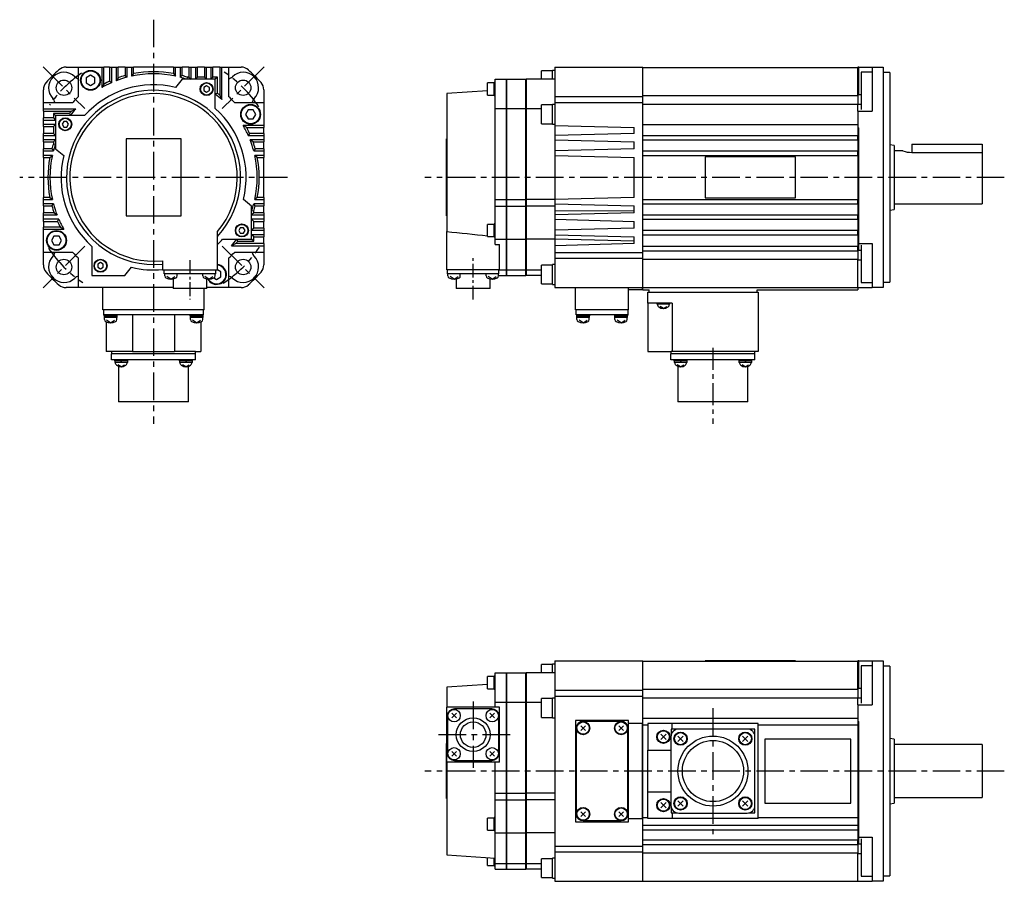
# Model space of a CAD drawing. Extents: x -392 to 694, y -319 to 280.
# Tile 1 of 3: x -392 to 55, y -319 to 72. Entities that reach past the tile are written whole.
import ezdxf

# ---------------------------------------------------------------- set-up
doc = ezdxf.new("R2010")
doc.units = 0
doc.linetypes.add('CENTER', pattern=[2, 1.25, -0.25, 0.25, -0.25])
doc.layers.add('CENTER', color=6, linetype='CENTER')
doc.layers.add('OUTLINE', color=7, linetype='CONTINUOUS')

msp = doc.modelspace()

# ---------------------------------------------------------------- linework, layer by layer
at = {"layer": 'CENTER', "ltscale": 10}
for p, q in [((-331.02, 71.52), (-331.02, -111.75)), ((-381.17, 50.14), (-362.19, 31.17)), ((-280.88, 50.14), (-299.85, 31.17)), ((-270.27, 0), (-391.77, 0)), ((55, 0), (-208, 0)), ((-362.19, -31.17), (-381.17, -50.14)), ((-299.85, -31.17), (-280.88, -50.14)), ((-186, -237.78), (-186, -267.77)), ((-77.2, -240.68), (-77.2, -297.87)), ((-169.21, -252.77), (-202.79, -252.77)), ((55, -269.27), (-208, -269.27))]:
    msp.add_line(p, q, dxfattribs=at)
at = {"layer": 'CENTER', "ltscale": 5}
for p, q in [((-314.52, -37.6), (-314.52, -55.4)), ((-186, -55.4), (-186, -36.06))]:
    msp.add_line(p, q, dxfattribs=at)
at = {"layer": 'CENTER', "ltscale": 8}
msp.add_line((-77.2, -77.32), (-77.2, -111.75), dxfattribs=at)
at = {"layer": 'CENTER', "ltscale": 10}
for start, end in [(124.7024, 145.2976), (33.8687, 56.1313), (214.0019, 235.9981), (303.3311, 326.6689)]:
    msp.add_arc((-331.02, 0), 57.5, start, end, dxfattribs=at)
at = {"layer": 'OUTLINE'}
for p, q in [((-370.71, 50), (-365.02, 50)), ((-365.02, 50), (-354.52, 50)), ((-365.02, 36.66), (-365.02, 50)), ((-354.52, 50), (-353.58, 50)), ((-354.52, 50), (-354.52, 40.7)), ((-350.96, 50), (-353.58, 50)), ((-353.58, 42.3), (-353.58, 50)), ((-350.96, 50), (-350.02, 50)), ((-350.96, 50), (-350.96, 43.6)), ((-350.02, 50), (-348.02, 50)), ((-350.02, 42.99), (-350.02, 50)), ((-348.02, 50), (-347.08, 50)), ((-348.02, 50), (-348.02, 43.82)), ((-343.96, 50), (-347.08, 50)), ((-347.08, 45.17), (-347.08, 50)), ((-343.96, 50), (-343.02, 50)), ((-343.96, 50), (-343.96, 46.16)), ((-343.02, 50), (-341.02, 50)), ((-343.02, 45.44), (-343.02, 50)), ((-341.02, 50), (-340.08, 50)), ((-341.02, 50), (-341.02, 45.92)), ((-321.96, 50), (-340.08, 50)), ((-340.08, 47.08), (-340.08, 50)), ((-321.96, 50), (-321.02, 50)), ((-321.96, 50), (-321.96, 47.08)), ((-321.02, 50), (-319.02, 50)), ((-321.02, 45.92), (-321.02, 50)), ((-319.02, 50), (-318.08, 50)), ((-319.02, 50), (-319.02, 45.44)), ((-314.96, 50), (-318.08, 50)), ((-318.08, 46.16), (-318.08, 50)), ((-314.96, 50), (-314.02, 50)), ((-314.96, 50), (-314.96, 45.44)), ((-314.02, 50), (-312.02, 50)), ((-314.02, 44.5), (-314.02, 50)), ((-312.02, 50), (-311.08, 50)), ((-312.02, 50), (-312.02, 44.5)), ((-307.96, 50), (-311.08, 50)), ((-311.08, 45.44), (-311.08, 50)), ((-307.96, 50), (-307.02, 50)), ((-307.96, 50), (-307.96, 45.44)), ((-307.02, 50), (-305.02, 50)), ((-307.02, 44.5), (-307.02, 50)), ((-305.02, 50), (-304.08, 50)), ((-305.02, 50), (-305.02, 44.5)), ((-300.96, 50), (-304.08, 50)), ((-304.08, 45.44), (-304.08, 50)), ((-300.96, 50), (-300.02, 50)), ((-300.96, 50), (-300.96, 37.35)), ((-300.02, 50), (-297.02, 50)), ((-300.02, 35.33), (-300.02, 50)), ((-297.02, 50), (-291.33, 50)), ((-297.02, 50), (-297.02, 36.66)), ((-149, 50), (-149, 36.66)), ((-149, 50), (-109, 50)), ((-109, 36.66), (-109, 50)), ((-109, 49.9), (-11.5, 49.9)), ((-11.5, 50), (-11.5, 49.9)), ((-11, 50), (-11.5, 50)), ((-11.5, 37.34), (-11.5, 49.9)), ((-11, 50), (-5, 50)), ((-11, 37.44), (-11, 50)), ((-5, 50), (-5, 48.75)), ((-5, 50), (0, 50)), ((0, 50), (0, 48.75)), ((-359.61, 46.34), (-361.61, 45.18)), ((-361.61, 45.18), (-361.61, 42.88)), ((-357.61, 45.18), (-359.61, 46.34)), ((-357.61, 42.88), (-357.61, 45.18)), ((-347.08, 45.17), (-348.02, 43.82)), ((-343.96, 46.16), (-343.02, 45.44)), ((-340.08, 47.08), (-341.02, 45.92)), ((-321.96, 47.08), (-321.02, 45.92)), ((-318.08, 46.16), (-319.02, 45.44)), ((-315.74, 45.44), (-315.9, 44.5)), ((-314.96, 45.44), (-315.74, 45.44)), ((-314.96, 45.44), (-314.02, 44.5)), ((-311.08, 45.44), (-312.02, 44.5)), ((-307.96, 45.44), (-311.08, 45.44)), ((-307.96, 45.44), (-307.02, 44.5)), ((-304.08, 45.44), (-305.02, 44.5)), ((-302.08, 45.44), (-304.08, 45.44)), ((-302.08, 45.44), (-303.02, 44.5)), ((-302.08, 38.22), (-302.08, 45.44)), ((-155, 44.5), (-155, 48.28)), ((-150, 48.28), (-155, 48.28)), ((-150, 44.5), (-150, 48.53)), ((-149, 48.53), (-150, 48.53)), ((-10, 47.66), (-10, 35.75)), ((-5, 47.66), (-10, 47.66)), ((-5, 48.75), (-5, 42.99)), ((0, 48.75), (0, 42.99)), ((3, 47.5), (0, 47.5)), ((3, 47.5), (3, -47.5)), ((-361.61, 42.88), (-359.61, 41.72)), ((-359.61, 41.72), (-357.61, 42.88)), ((-353.58, 42.3), (-354.52, 40.7)), ((-350.96, 43.6), (-350.02, 42.99)), ((-318.02, 44.5), (-321.02, 40.79)), ((-303.02, 44.5), (-318.02, 44.5)), ((-306.94, 41.52), (-308.19, 40.79)), ((-308.19, 40.79), (-308.19, 39.35)), ((-305.69, 40.79), (-306.94, 41.52)), ((-305.69, 39.35), (-305.69, 40.79)), ((-303.02, 31.3), (-303.02, 44.5)), ((-179.45, 40.07), (-179.45, 42.82)), ((-176.45, 42.82), (-179.45, 42.82)), ((-176.45, 40.07), (-176.45, 43.02)), ((-176, 43.02), (-176.45, 43.02)), ((-176, 31.3), (-176, 44.5)), ((-176, 44.5), (-171, 44.5)), ((-171, 44.5), (-171, 31.3)), ((-170.9, 40.5), (-171, 40.5)), ((-170.9, 44.5), (-170.9, 31.3)), ((-170.9, 44.5), (-162.1, 44.5)), ((-162.1, 31.3), (-162.1, 44.5)), ((-162, 40.5), (-162.1, 40.5)), ((-162, 44.5), (-162, 31.3)), ((-149, 44.5), (-162, 44.5)), ((-5, 42.99), (-5, 39.69)), ((0, 42.99), (0, 39.69)), ((-381.02, 34), (-381.02, 39.69)), ((-308.19, 39.35), (-306.94, 38.63)), ((-306.94, 38.63), (-305.69, 39.35)), ((-302.08, 38.22), (-303.02, 37.75)), ((-300.96, 37.35), (-300.02, 35.33)), ((-281.02, 39.69), (-281.02, 34)), ((-179.45, 39.26), (-198, 38)), ((-198, 38), (-198, -24.56)), ((-179.45, 37.32), (-179.45, 40.07)), ((-179.45, 37.32), (-176.45, 37.32)), ((-176.45, 37.12), (-176.45, 40.07)), ((-176.45, 37.12), (-176, 37.12)), ((-149, 36.66), (-149, 34)), ((-149, 36.66), (-109, 36.66)), ((-109, 37.21), (-11.5, 37.21)), ((-109, 34), (-109, 36.66)), ((-11.5, 37.34), (-11.5, 33.25)), ((-10, 37.44), (-11, 37.44)), ((-10, 35.75), (-10, 30.74)), ((-5, 39.69), (-5, 30)), ((0, 39.69), (0, -39.69)), ((-381.02, 34), (-367.68, 34)), ((-381.02, 31), (-381.02, 34)), ((-294.36, 34), (-281.02, 34)), ((-281.02, 34), (-281.02, 23.5)), ((-176, -10), (-176, 31.3)), ((-176, 31.3), (-171, 31.3)), ((-171, 31.3), (-171, -10)), ((-170.9, 31.3), (-170.9, -10)), ((-170.9, 31.3), (-162.1, 31.3)), ((-162.1, -10), (-162.1, 31.3)), ((-162, 31.3), (-162, -10)), ((-162, 31.3), (-155, 31.3)), ((-155, 24.34), (-155, 32.84)), ((-150, 32.84), (-155, 32.84)), ((-150, 24.09), (-150, 33.09)), ((-149, 33.09), (-150, 33.09)), ((-149, 34), (-109, 34)), ((-149, 34), (-149, 23.5)), ((-109, -34), (-109, 34)), ((-109, 33.25), (-11.5, 33.25)), ((-11.5, 30.02), (-11.5, 33.25)), ((-11.5, 33.14), (-10, 33.14)), ((-381.02, 30.06), (-381.02, 31)), ((-366.35, 31), (-381.02, 31)), ((-381.02, 30.06), (-381.02, 26.94)), ((-381.02, 30.06), (-368.37, 30.06)), ((-376.46, 26.94), (-381.02, 26.94)), ((-381.02, 26), (-381.02, 26.94)), ((-369.24, 28.94), (-376.46, 28.94)), ((-376.46, 28.94), (-376.46, 26.94)), ((-376.46, 28.94), (-375.52, 28)), ((-376.46, 26.94), (-375.52, 26)), ((-362.33, 28), (-375.52, 28)), ((-375.52, 28), (-375.52, 13)), ((-369.24, 28.94), (-368.77, 28)), ((-368.37, 30.06), (-366.35, 31)), ((-288.15, 30.59), (-289.3, 28.59)), ((-289.3, 28.59), (-288.15, 26.59)), ((-285.84, 30.59), (-288.15, 30.59)), ((-284.68, 28.59), (-285.84, 30.59)), ((-285.84, 26.59), (-284.68, 28.59)), ((-11.5, 30.02), (-11.5, 30)), ((-11.5, 30), (-5, 30)), ((-11.5, 30), (-11.5, 22.5)), ((-381.02, 24), (-381.02, 26)), ((-381.02, 26), (-375.52, 26)), ((-381.02, 23.06), (-381.02, 24)), ((-375.52, 24), (-381.02, 24)), ((-381.02, 23.06), (-381.02, 19.94)), ((-381.02, 23.06), (-376.46, 23.06)), ((-376.46, 23.06), (-375.52, 24)), ((-376.46, 23.06), (-376.46, 19.94)), ((-371.81, 25.33), (-372.54, 24.08)), ((-372.54, 24.08), (-371.81, 22.83)), ((-370.37, 25.33), (-371.81, 25.33)), ((-371.81, 22.83), (-370.37, 22.83)), ((-369.65, 24.08), (-370.37, 25.33)), ((-370.37, 22.83), (-369.65, 24.08)), ((-288.72, 22.56), (-290.32, 23.5)), ((-281.02, 23.5), (-290.32, 23.5)), ((-288.72, 22.56), (-281.02, 22.56)), ((-288.15, 26.59), (-285.84, 26.59)), ((-281.02, 23.5), (-281.02, 22.56)), ((-281.02, 19.94), (-281.02, 22.56)), ((-155, 24.34), (-150, 24.34)), ((-150, 24.09), (-149, 24.09)), ((-149, 23.5), (-149, 19)), ((-149, 23.5), (-113, 22.56)), ((-113, 19.94), (-113, 22.56)), ((-109, 24), (-11.5, 24)), ((-11.5, 22.5), (-11.5, 19)), ((-11.5, 22.5), (-11, 22.5)), ((-11, 0), (-11, 22.5)), ((-381.02, 19), (-381.02, 19.94)), ((-376.46, 19.94), (-381.02, 19.94)), ((-381.02, 17), (-381.02, 19)), ((-381.02, 19), (-375.52, 19)), ((-376.46, 19.94), (-375.52, 19)), ((-287.42, 19.94), (-288.03, 19)), ((-288.03, 19), (-281.02, 19)), ((-281.02, 19.94), (-287.42, 19.94)), ((-281.02, 19.94), (-281.02, 19)), ((-281.02, 19), (-281.02, 17)), ((-113, 19.94), (-149, 19)), ((-149, 19), (-149, 17)), ((-109, 19), (-11.5, 19)), ((-11.5, 17), (-11.5, 19)), ((-11.5, 18.5), (-11, 18.5)), ((-381.02, 16.06), (-381.02, 17)), ((-375.52, 17), (-381.02, 17)), ((-381.02, 16.06), (-381.02, 12.94)), ((-381.02, 16.06), (-376.46, 16.06)), ((-376.46, 16.06), (-375.52, 17)), ((-376.46, 16.06), (-376.46, 15.28)), ((-376.46, 15.28), (-375.52, 15.12)), ((-343.52, 17.5), (-343.52, -17.5)), ((-318.52, 17.5), (-343.52, 17.5)), ((-318.52, -17.5), (-318.52, 17.5)), ((-285.85, 16.06), (-287.2, 17)), ((-281.02, 17), (-287.2, 17)), ((-285.85, 16.06), (-281.02, 16.06)), ((-281.02, 17), (-281.02, 16.06)), ((-281.02, 12.94), (-281.02, 16.06)), ((-198.1, -17.5), (-198.1, 17.5)), ((-198.1, 17.5), (-198, 17.5)), ((-149, 17), (-149, 12)), ((-149, 17), (-113, 16.06)), ((-113, 12.94), (-113, 16.06)), ((-109, 17), (-11.5, 17)), ((-11.5, 17), (-11.5, 12)), ((5, 14.5), (3, 14.83)), ((5, 14.5), (5, -14.5)), ((13, 15), (45, 15)), ((13, 15), (13, 11.31)), ((45, 15), (45, 11.31)), ((-381.02, 12), (-381.02, 12.94)), ((-377.18, 12.94), (-381.02, 12.94)), ((-381.02, 12), (-376.46, 12)), ((-381.02, 10), (-381.02, 12)), ((-381.02, 9.06), (-381.02, 10)), ((-376.94, 10), (-381.02, 10)), ((-381.02, 9.06), (-381.02, -9.06)), ((-381.02, 9.06), (-378.1, 9.06)), ((-378.1, 9.06), (-376.94, 10)), ((-377.18, 12.94), (-376.46, 12)), ((-375.52, 13), (-371.81, 10)), ((-284.86, 12.94), (-285.58, 12)), ((-285.58, 12), (-281.02, 12)), ((-283.94, 9.06), (-285.1, 10)), ((-281.02, 10), (-285.1, 10)), ((-281.02, 12.94), (-284.86, 12.94)), ((-283.94, 9.06), (-281.02, 9.06)), ((-281.02, 12.94), (-281.02, 12)), ((-281.02, 12), (-281.02, 10)), ((-281.02, 10), (-281.02, 9.06)), ((-281.02, -9.06), (-281.02, 9.06)), ((-113, 12.94), (-149, 12)), ((-149, 12), (-149, 10)), ((-149, 10), (-149, -10)), ((-149, 10), (-113, 9.06)), ((-113, -9.06), (-113, 9.06)), ((-109, 12), (-11.5, 12)), ((-109, 10), (-11.5, 10)), ((-80.75, 9.25), (-80.75, -9.25)), ((-39.75, 9.25), (-80.75, 9.25)), ((-39.75, -9.25), (-39.75, 9.25)), ((-11.5, 10), (-11.5, 12)), ((-11.5, 10), (-11.5, -10)), ((9, 12), (5, 12)), ((13, 11.31), (45, 11.31)), ((45, 11.31), (45, -12)), ((-11, -30), (-11, 0)), ((-381.02, -10), (-381.02, -9.06)), ((-378.1, -9.06), (-381.02, -9.06)), ((-381.02, -10), (-376.94, -10)), ((-381.02, -12), (-381.02, -10)), ((-381.02, -12.94), (-381.02, -12)), ((-376.46, -12), (-381.02, -12)), ((-381.02, -12.94), (-381.02, -16.06)), ((-381.02, -12.94), (-377.18, -12.94)), ((-378.1, -9.06), (-376.94, -10)), ((-377.18, -12.94), (-376.46, -12)), ((-286.52, -13), (-290.23, -10)), ((-286.52, -28), (-286.52, -13)), ((-284.86, -12.94), (-285.58, -12)), ((-281.02, -12), (-285.58, -12)), ((-283.94, -9.06), (-285.1, -10)), ((-285.1, -10), (-281.02, -10)), ((-284.86, -12.94), (-281.02, -12.94)), ((-281.02, -9.06), (-283.94, -9.06)), ((-281.02, -9.06), (-281.02, -10)), ((-281.02, -10), (-281.02, -12)), ((-281.02, -12), (-281.02, -12.94)), ((-281.02, -16.06), (-281.02, -12.94)), ((-176, -13), (-176, -10)), ((-176, -10), (-171, -10)), ((-176, -28), (-176, -13)), ((-176, -13), (-171, -13)), ((-171, -10), (-171, -13)), ((-171, -13), (-171, -28)), ((-170.9, -10), (-170.9, -13)), ((-170.9, -10), (-162.1, -10)), ((-170.9, -13), (-170.9, -28)), ((-170.9, -13), (-162.1, -13)), ((-162.1, -13), (-162.1, -10)), ((-162.1, -28), (-162.1, -13)), ((-162, -10), (-162, -13)), ((-149, -10), (-162, -10)), ((-162, -13), (-162, -28)), ((-149, -13), (-162, -13)), ((-113, -9.06), (-149, -10)), ((-149, -10), (-149, -12)), ((-149, -12), (-149, -15.12)), ((-149, -12), (-113, -12.94)), ((-113, -16.06), (-113, -12.94)), ((-109, -10), (-11.5, -10)), ((-109, -12), (-11.5, -12)), ((-80.75, -9.25), (-39.75, -9.25)), ((-11.5, -12), (-11.5, -10)), ((-11.5, -12), (-11.5, -17)), ((5, -12), (45, -12)), ((-376.19, -16.06), (-381.02, -16.06)), ((-381.02, -17), (-381.02, -16.06)), ((-381.02, -17), (-374.84, -17)), ((-381.02, -19), (-381.02, -17)), ((-376.19, -16.06), (-374.84, -17)), ((-343.52, -17.5), (-318.52, -17.5)), ((-285.58, -15.28), (-286.52, -15.12)), ((-285.58, -16.06), (-286.52, -17)), ((-286.52, -17), (-281.02, -17)), ((-285.58, -16.06), (-285.58, -15.28)), ((-281.02, -16.06), (-285.58, -16.06)), ((-281.02, -16.06), (-281.02, -17)), ((-281.02, -17), (-281.02, -19)), ((-198.1, -17.5), (-198, -17.5)), ((-149, -15.12), (-149, -17)), ((-113, -15.28), (-149, -15.12)), ((-113, -16.06), (-149, -17)), ((-149, -17), (-149, -19)), ((-109, -17), (-11.5, -17)), ((-11.5, -19), (-11.5, -17)), ((3, -14.83), (5, -14.5)), ((-381.02, -19.94), (-381.02, -19)), ((-374.01, -19), (-381.02, -19)), ((-381.02, -19.94), (-381.02, -22.56)), ((-381.02, -19.94), (-374.62, -19.94)), ((-374.62, -19.94), (-374.01, -19)), ((-281.02, -19), (-286.52, -19)), ((-285.58, -19.94), (-286.52, -19)), ((-285.58, -23.06), (-285.58, -19.94)), ((-285.58, -19.94), (-281.02, -19.94)), ((-281.02, -19), (-281.02, -19.94)), ((-281.02, -23.06), (-281.02, -19.94)), ((-179.45, -26.83), (-179.45, -21.33)), ((-176.45, -21.33), (-179.45, -21.33)), ((-176.45, -27.03), (-176.45, -21.13)), ((-176, -21.13), (-176.45, -21.13)), ((-149, -19), (-149, -24)), ((-149, -19), (-113, -19.94)), ((-113, -23.06), (-113, -19.94)), ((-109, -19), (-11.5, -19)), ((-11.5, -19), (-11.5, -24)), ((-373.33, -22.56), (-381.02, -22.56)), ((-381.02, -23.5), (-381.02, -22.56)), ((-381.02, -23.5), (-371.72, -23.5)), ((-381.02, -34), (-381.02, -23.5)), ((-376.21, -26.59), (-377.36, -28.59)), ((-373.9, -26.59), (-376.21, -26.59)), ((-372.74, -28.59), (-373.9, -26.59)), ((-373.33, -22.56), (-371.72, -23.5)), ((-302.02, -42), (-302.02, -24.56)), ((-291.67, -22.83), (-292.39, -24.08)), ((-292.39, -24.08), (-291.67, -25.33)), ((-290.23, -22.83), (-291.67, -22.83)), ((-291.67, -25.33), (-290.23, -25.33)), ((-289.5, -24.08), (-290.23, -22.83)), ((-290.23, -25.33), (-289.5, -24.08)), ((-285.58, -23.06), (-286.52, -24)), ((-286.52, -24), (-281.02, -24)), ((-281.02, -26), (-286.52, -26)), ((-285.58, -26.94), (-286.52, -26)), ((-281.02, -23.06), (-285.58, -23.06)), ((-281.02, -23.06), (-281.02, -24)), ((-281.02, -24), (-281.02, -26)), ((-281.02, -26), (-281.02, -26.94)), ((-198, -42), (-198, -24.56)), ((-113, -23.06), (-149, -24)), ((-149, -24), (-149, -26)), ((-149, -26), (-149, -28)), ((-149, -26), (-113, -26.94)), ((-109, -24), (-11.5, -24)), ((-109, -26), (-11.5, -26)), ((-11.5, -26), (-11.5, -24)), ((-11.5, -26), (-11.5, -31.25)), ((-377.36, -28.59), (-376.21, -30.59)), ((-376.21, -30.59), (-373.9, -30.59)), ((-373.9, -30.59), (-372.74, -28.59)), ((-299.72, -28), (-286.52, -28)), ((-293.67, -30.06), (-295.69, -31)), ((-295.69, -31), (-281.02, -31)), ((-281.02, -30.06), (-293.67, -30.06)), ((-292.8, -28.94), (-293.27, -28)), ((-292.8, -28.94), (-285.58, -28.94)), ((-285.58, -28.94), (-286.52, -28)), ((-285.58, -26.94), (-281.02, -26.94)), ((-285.58, -28.94), (-285.58, -26.94)), ((-281.02, -30.06), (-281.02, -26.94)), ((-281.02, -30.06), (-281.02, -31)), ((-281.02, -31), (-281.02, -34)), ((-179.45, -26.83), (-176.45, -26.83)), ((-176.45, -27.03), (-176, -27.03)), ((-176, -30.38), (-176, -28)), ((-176, -28), (-171, -28)), ((-176, -30.38), (-174, -30.38)), ((-174, -42), (-174, -30.38)), ((-171, -28), (-171, -42)), ((-170.9, -28), (-170.9, -42)), ((-170.9, -28), (-162.1, -28)), ((-162.1, -42), (-162.1, -28)), ((-162, -28), (-162, -42)), ((-149, -28), (-162, -28)), ((-149, -28), (-149, -31)), ((-113, -28.94), (-149, -28)), ((-113, -30.06), (-149, -31)), ((-149, -31), (-149, -34)), ((-113, -30.06), (-113, -26.94)), ((-109, -31.25), (-11.5, -31.25)), ((-11.5, -33.25), (-11.5, -31.25)), ((-11, -33.14), (-11, -30)), ((-11, -30), (-5, -30)), ((-10, -30.74), (-10, -35.75)), ((-5, -30), (-5, -39.69)), ((-381.02, -39.69), (-381.02, -34)), ((-367.68, -34), (-381.02, -34)), ((-359.02, -31.3), (-359.02, -44.5)), ((-281.02, -34), (-294.36, -34)), ((-281.02, -34), (-281.02, -39.69)), ((-149, -34), (-149, -36.66)), ((-149, -34), (-109, -34)), ((-109, -33.25), (-11.5, -33.25)), ((-109, -36.66), (-109, -34)), ((-11.5, -33.25), (-11.5, -37.34)), ((-10, -33.14), (-11, -33.14)), ((-365.02, -50), (-365.02, -36.66)), ((-355.1, -38.63), (-356.35, -39.35)), ((-356.35, -39.35), (-356.35, -40.79)), ((-353.85, -39.35), (-355.1, -38.63)), ((-353.85, -40.79), (-353.85, -39.35)), ((-327.02, -37.79), (-327.02, -42)), ((-297.02, -36.66), (-297.02, -50)), ((-155, -48.28), (-155, -39.78)), ((-150, -39.78), (-155, -39.78)), ((-150, -48.53), (-150, -39.53)), ((-149, -39.53), (-150, -39.53)), ((-149, -36.66), (-149, -50)), ((-149, -36.66), (-109, -36.66)), ((-109, -50), (-109, -36.66)), ((-11.5, -37.21), (-109, -37.21)), ((-11.5, -49.9), (-11.5, -37.34)), ((-11.5, -37.44), (-10, -37.44)), ((-10, -35.75), (-10, -47.66)), ((-5, -39.69), (-5, -42.99)), ((0, -39.69), (0, -42.99)), ((-359.02, -44.5), (-344.02, -44.5)), ((-356.35, -40.79), (-355.1, -41.52)), ((-355.1, -41.52), (-353.85, -40.79)), ((-344.02, -44.5), (-341.02, -40.79)), ((-327.02, -42), (-302.02, -42)), ((-326.22, -43.7), (-326.22, -42)), ((-323.02, -43.7), (-326.22, -43.7)), ((-325.95, -44.67), (-325.95, -43.7)), ((-306.02, -43.7), (-323.02, -43.7)), ((-320.35, -44.67), (-320.35, -43.7)), ((-308.69, -44.67), (-308.69, -43.7)), ((-302.82, -43.7), (-306.02, -43.7)), ((-303.09, -44.67), (-303.09, -43.7)), ((-302.82, -43.7), (-302.82, -42)), ((-300.43, -42.88), (-302.02, -41.96)), ((-300.43, -45.18), (-300.43, -42.88)), ((-174, -42), (-198, -42)), ((-197.7, -43.7), (-197.7, -42)), ((-194.5, -43.7), (-197.7, -43.7)), ((-197.43, -44.67), (-197.43, -43.7)), ((-177.5, -43.7), (-194.5, -43.7)), ((-191.83, -44.67), (-191.83, -43.7)), ((-180.17, -44.67), (-180.17, -43.7)), ((-174.3, -43.7), (-177.5, -43.7)), ((-174.57, -44.67), (-174.57, -43.7)), ((-174.57, -44.5), (-171, -44.5)), ((-174.3, -43.7), (-174.3, -42)), ((-174, -42), (-171, -42)), ((-171, -40.5), (-170.9, -40.5)), ((-171, -42), (-171, -44.5)), ((-170.9, -42), (-170.9, -44.5)), ((-170.9, -42), (-162.1, -42)), ((-170.9, -44.5), (-162.1, -44.5)), ((-162.1, -40.5), (-162, -40.5)), ((-162.1, -44.5), (-162.1, -42)), ((-162, -42), (-162, -44.5)), ((-162, -42), (-155, -42)), ((-155, -44.5), (-162, -44.5)), ((-5, -42.99), (-5, -48.75)), ((0, -42.99), (0, -48.75)), ((-323.15, -46.1), (-324.95, -45.02)), ((-323.15, -46.1), (-321.35, -45.02)), ((-322.17, -46), (-322.17, -50.4)), ((-305.89, -46.1), (-307.69, -45.02)), ((-306.87, -50.4), (-306.87, -46)), ((-305.89, -46.1), (-304.09, -45.02)), ((-303.71, -45.6), (-302.43, -46.34)), ((-302.43, -46.34), (-300.43, -45.18)), ((-194.63, -46.1), (-196.43, -45.02)), ((-194.63, -46.1), (-192.83, -45.02)), ((-193.65, -46), (-193.65, -50.4)), ((-177.37, -46.1), (-179.17, -45.02)), ((-178.35, -50.4), (-178.35, -46)), ((-177.37, -46.1), (-175.57, -45.02)), ((-155, -48.28), (-150, -48.28)), ((-150, -48.53), (-149, -48.53)), ((-10, -47.66), (-5, -47.66)), ((-5, -48.75), (-5, -50)), ((0, -47.5), (3, -47.5)), ((0, -48.75), (0, -50)), ((-365.02, -50), (-370.71, -50)), ((-322.17, -50), (-365.02, -50)), ((-354.02, -60), (-354.02, -50)), ((-314.52, -50.4), (-322.17, -50.4)), ((-306.87, -50.4), (-314.52, -50.4)), ((-308.02, -60), (-308.02, -50.4)), ((-297.02, -50), (-306.87, -50)), ((-291.33, -50), (-297.02, -50)), ((-178.35, -50.4), (-193.65, -50.4)), ((-149, -50), (-109, -50)), ((-139.5, -60), (-139.5, -50)), ((-115.5, -60), (-115.5, -50)), ((-109.1, -51), (-115.5, -51)), ((-109.1, -51), (-109.1, -50)), ((-109, -49.9), (-11.5, -49.9)), ((-109, -51), (-109, -50)), ((-109, -51), (-106.2, -51)), ((-106.7, -57), (-106.7, -52)), ((-106.7, -52), (-56.7, -52)), ((-106.2, -52), (-106.2, -51)), ((-57.2, -52), (-57.2, -51)), ((-57.2, -51), (-11.5, -51)), ((-56.7, -52), (-56.7, -79)), ((-53.6, -51.1), (-53.6, -51)), ((-14.6, -51.1), (-53.6, -51.1)), ((-14.6, -51.1), (-14.6, -51)), ((-11.5, -49.9), (-11.5, -50)), ((-11.5, -50), (-11.5, -51)), ((-11.5, -50), (-5, -50)), ((0, -50), (-5, -50)), ((-106.7, -57), (-106.7, -79)), ((-95.7, -57), (-106.7, -57)), ((-102.7, -57), (-102.7, -57.5)), ((-96.7, -57.5), (-102.7, -57.5)), ((-96.7, -57.5), (-96.7, -57)), ((-95.7, -57), (-95.7, -79)), ((-308.02, -60), (-354.02, -60)), ((-353.52, -62.3), (-353.52, -60)), ((-350.45, -62.3), (-353.52, -62.3)), ((-353.52, -62.3), (-353.52, -62.8)), ((-311.59, -62.3), (-350.45, -62.3)), ((-347.52, -62.8), (-347.52, -62.3)), ((-340.52, -62.3), (-340.52, -79)), ((-321.52, -62.3), (-321.52, -79)), ((-314.52, -62.3), (-314.52, -62.8)), ((-308.52, -62.3), (-311.59, -62.3)), ((-308.52, -60), (-308.52, -62.3)), ((-308.52, -62.8), (-308.52, -62.3)), ((-115.5, -60), (-139.5, -60)), ((-139.2, -62.3), (-139.2, -60)), ((-136.13, -62.3), (-139.2, -62.3)), ((-139.13, -62.3), (-139.13, -62.8)), ((-118.87, -62.3), (-136.13, -62.3)), ((-133.13, -62.8), (-133.13, -62.3)), ((-121.87, -62.3), (-121.87, -62.8)), ((-115.8, -62.3), (-118.87, -62.3)), ((-115.87, -62.8), (-115.87, -62.3)), ((-115.8, -60), (-115.8, -62.3)), ((-99.7, -59.5), (-101.2, -58.6)), ((-99.7, -59.5), (-98.2, -58.6)), ((-353.52, -62.8), (-350.52, -62.8)), ((-353.47, -62.8), (-353.47, -63.5)), ((-350.52, -63.5), (-353.47, -63.5)), ((-353.32, -64.47), (-353.32, -63.5)), ((-352.52, -65.48), (-352.52, -79)), ((-350.52, -65.9), (-352.32, -64.82)), ((-350.72, -62.8), (-350.32, -63.5)), ((-350.52, -62.8), (-347.52, -62.8)), ((-347.57, -63.5), (-350.52, -63.5)), ((-350.52, -65.9), (-348.72, -64.82)), ((-347.72, -64.47), (-347.72, -63.5)), ((-347.57, -63.5), (-347.57, -62.8)), ((-314.52, -62.8), (-308.52, -62.8)), ((-314.47, -62.8), (-314.47, -63.5)), ((-311.52, -63.5), (-314.47, -63.5)), ((-314.32, -64.47), (-314.32, -63.5)), ((-311.52, -65.9), (-313.32, -64.82)), ((-311.72, -62.8), (-311.32, -63.5)), ((-308.57, -63.5), (-311.52, -63.5)), ((-311.52, -65.9), (-309.72, -64.82)), ((-309.52, -65.48), (-309.52, -79)), ((-308.72, -64.47), (-308.72, -63.5)), ((-308.57, -63.5), (-308.57, -62.8)), ((-139.13, -62.8), (-133.13, -62.8)), ((-139.08, -62.8), (-139.08, -63.5)), ((-133.18, -63.5), (-139.08, -63.5)), ((-138.93, -64.47), (-138.93, -63.5)), ((-136.13, -65.9), (-137.93, -64.82)), ((-136.33, -62.8), (-135.93, -63.5)), ((-136.13, -65.9), (-134.33, -64.82)), ((-133.33, -64.47), (-133.33, -63.5)), ((-133.18, -63.5), (-133.18, -62.8)), ((-121.87, -62.8), (-115.87, -62.8)), ((-121.82, -62.8), (-121.82, -63.5)), ((-115.92, -63.5), (-121.82, -63.5)), ((-121.67, -64.47), (-121.67, -63.5)), ((-118.87, -65.9), (-120.67, -64.82)), ((-119.07, -62.8), (-118.67, -63.5)), ((-118.87, -65.9), (-117.07, -64.82)), ((-116.07, -64.47), (-116.07, -63.5)), ((-115.92, -63.5), (-115.92, -62.8)), ((-350.02, -79), (-352.52, -79)), ((-350.02, -80), (-350.07, -80)), ((-350.07, -82.7), (-350.07, -80)), ((-340.52, -79), (-350.02, -79)), ((-350.02, -80), (-350.02, -79)), ((-347.16, -80), (-350.02, -80)), ((-346.57, -80), (-347.16, -80)), ((-315.47, -80), (-346.57, -80)), ((-340.52, -79), (-321.52, -79)), ((-312.02, -79), (-321.52, -79)), ((-314.88, -80), (-315.47, -80)), ((-312.02, -80), (-314.88, -80)), ((-312.02, -79), (-309.52, -79)), ((-312.02, -80), (-312.02, -79)), ((-311.97, -80), (-312.02, -80)), ((-311.97, -82.7), (-311.97, -80)), ((-106.7, -79), (-96.2, -79)), ((-96.2, -80), (-96.25, -80)), ((-96.25, -82.7), (-96.25, -80)), ((-95.7, -79), (-96.2, -79)), ((-96.2, -80), (-96.2, -79)), ((-93.34, -80), (-96.2, -80)), ((-56.7, -79), (-95.7, -79)), ((-92.75, -80), (-93.34, -80)), ((-61.65, -80), (-92.75, -80)), ((-61.06, -80), (-61.65, -80)), ((-58.2, -80), (-61.06, -80)), ((-58.2, -80), (-58.2, -79)), ((-58.15, -80), (-58.2, -80)), ((-58.15, -82.7), (-58.15, -80)), ((-346.57, -82.7), (-350.07, -82.7)), ((-348.7, -82.7), (-348.7, -83.2)), ((-342.7, -83.2), (-348.7, -83.2)), ((-348.65, -83.2), (-348.65, -83.9)), ((-342.75, -83.9), (-348.65, -83.9)), ((-315.47, -82.7), (-346.57, -82.7)), ((-345.9, -83.2), (-345.5, -83.9)), ((-342.75, -83.9), (-342.75, -83.2)), ((-342.7, -83.2), (-342.7, -82.7)), ((-319.34, -82.7), (-319.34, -83.2)), ((-316.34, -83.2), (-319.34, -83.2)), ((-319.29, -83.2), (-319.29, -83.9)), ((-316.34, -83.9), (-319.29, -83.9)), ((-316.54, -83.2), (-316.14, -83.9)), ((-313.34, -83.2), (-316.34, -83.2)), ((-313.39, -83.9), (-316.34, -83.9)), ((-311.97, -82.7), (-315.47, -82.7)), ((-313.39, -83.9), (-313.39, -83.2)), ((-313.34, -83.2), (-313.34, -82.7)), ((-92.75, -82.7), (-96.25, -82.7)), ((-94.88, -82.7), (-94.88, -83.2)), ((-88.88, -83.2), (-94.88, -83.2)), ((-94.83, -83.2), (-94.83, -83.9)), ((-88.93, -83.9), (-94.83, -83.9)), ((-61.65, -82.7), (-92.75, -82.7)), ((-92.08, -83.2), (-91.68, -83.9)), ((-88.93, -83.9), (-88.93, -83.2)), ((-88.88, -83.2), (-88.88, -82.7)), ((-65.52, -82.7), (-65.52, -83.2)), ((-62.52, -83.2), (-65.52, -83.2)), ((-65.47, -83.2), (-65.47, -83.9)), ((-62.52, -83.9), (-65.47, -83.9)), ((-62.72, -83.2), (-62.32, -83.9)), ((-59.52, -83.2), (-62.52, -83.2)), ((-59.57, -83.9), (-62.52, -83.9)), ((-58.15, -82.7), (-61.65, -82.7)), ((-59.57, -83.9), (-59.57, -83.2)), ((-59.52, -83.2), (-59.52, -82.7)), ((-345.7, -85.9), (-347.2, -85)), ((-346.9, -85.68), (-346.9, -101.75)), ((-345.7, -85.9), (-344.2, -85)), ((-316.34, -85.9), (-317.84, -85)), ((-316.34, -85.9), (-314.84, -85)), ((-315.15, -101.75), (-315.15, -85.68)), ((-91.88, -85.9), (-93.38, -85)), ((-93.08, -85.68), (-93.08, -101.75)), ((-91.88, -85.9), (-90.38, -85)), ((-62.52, -85.9), (-64.02, -85)), ((-62.52, -85.9), (-61.02, -85)), ((-61.33, -101.75), (-61.33, -85.68)), ((-331.02, -101.75), (-346.9, -101.75)), ((-315.15, -101.75), (-331.02, -101.75)), ((-61.33, -101.75), (-93.08, -101.75)), ((-155, -224.77), (-155, -220.99)), ((-150, -220.99), (-155, -220.99)), ((-150, -224.77), (-150, -220.74)), ((-149, -220.74), (-150, -220.74)), ((-149, -219.27), (-149, -232.61)), ((-149, -219.27), (-109, -219.27)), ((-109, -232.61), (-109, -219.27)), ((-109, -219.37), (-11.5, -219.37)), ((-80.75, -219.27), (-80.75, -219.37)), ((-39.75, -219.27), (-80.75, -219.27)), ((-39.75, -219.37), (-39.75, -219.27)), ((-11.5, -219.27), (-11.5, -219.37)), ((-11, -219.27), (-11.5, -219.27)), ((-11.5, -231.93), (-11.5, -219.37)), ((-11, -219.27), (-5, -219.27)), ((-11, -231.83), (-11, -219.27)), ((-10, -221.62), (-10, -233.52)), ((-5, -221.62), (-10, -221.62)), ((-5, -219.27), (-5, -220.52)), ((-5, -219.27), (0, -219.27)), ((-5, -220.52), (-5, -226.28)), ((0, -219.27), (0, -220.52)), ((0, -220.52), (0, -226.28)), ((3, -221.77), (0, -221.77)), ((3, -221.77), (3, -316.77)), ((-179.45, -229.2), (-179.45, -226.45)), ((-176.45, -226.45), (-179.45, -226.45)), ((-176.45, -229.2), (-176.45, -226.25)), ((-176, -226.25), (-176.45, -226.25)), ((-176, -237.97), (-176, -224.77)), ((-176, -224.77), (-171, -224.77)), ((-171, -224.77), (-171, -237.97)), ((-170.9, -224.77), (-170.9, -237.97)), ((-170.9, -224.77), (-162.1, -224.77)), ((-162.1, -237.97), (-162.1, -224.77)), ((-162, -224.77), (-162, -237.97)), ((-149, -224.77), (-162, -224.77)), ((-5, -226.28), (-5, -229.59)), ((0, -226.28), (0, -229.59)), ((-179.45, -230.01), (-198, -231.27)), ((-198, -231.27), (-198, -240.27)), ((-179.45, -231.95), (-179.45, -229.2)), ((-179.45, -231.95), (-176.45, -231.95)), ((-176.45, -232.15), (-176.45, -229.2)), ((-176.45, -232.15), (-176, -232.15)), ((-170.9, -228.77), (-171, -228.77)), ((-162, -228.77), (-162.1, -228.77)), ((-109, -232.07), (-11.5, -232.07)), ((-11.5, -231.93), (-11.5, -236.02)), ((-10, -231.83), (-11, -231.83)), ((-5, -229.59), (-5, -239.27)), ((0, -229.59), (0, -308.96)), ((-155, -244.93), (-155, -236.43)), ((-150, -236.43), (-155, -236.43)), ((-150, -245.18), (-150, -236.18)), ((-149, -236.18), (-150, -236.18)), ((-149, -232.61), (-149, -235.27)), ((-149, -232.61), (-109, -232.61)), ((-149, -235.27), (-149, -303.27)), ((-149, -235.27), (-109, -235.27)), ((-109, -235.27), (-109, -232.61)), ((-109, -248.27), (-109, -235.27)), ((-109, -236.02), (-11.5, -236.02)), ((-11.5, -239.25), (-11.5, -236.02)), ((-11.5, -236.13), (-10, -236.13)), ((-10, -233.52), (-10, -238.54)), ((-198, -265.27), (-198, -240.27)), ((-174, -240.27), (-198, -240.27)), ((-177.5, -241.07), (-194.5, -241.07)), ((-176, -240.27), (-176, -237.97)), ((-176, -237.97), (-171, -237.97)), ((-174, -265.27), (-174, -240.27)), ((-171, -237.97), (-171, -279.27)), ((-170.9, -237.97), (-170.9, -279.27)), ((-170.9, -237.97), (-162.1, -237.97)), ((-162.1, -279.27), (-162.1, -237.97)), ((-162, -237.97), (-162, -279.27)), ((-162, -237.97), (-155, -237.97)), ((-11.5, -239.25), (-11.5, -239.27)), ((-11.5, -239.27), (-5, -239.27)), ((-11.5, -239.27), (-11.5, -246.77)), ((-197.7, -244.27), (-197.7, -261.27)), ((-193.57, -245.2), (-195.69, -243.08)), ((-193.57, -243.08), (-195.69, -245.2)), ((-176.31, -243.08), (-178.43, -245.2)), ((-176.31, -245.2), (-178.43, -243.08)), ((-174.3, -261.27), (-174.3, -244.27)), ((-155, -244.93), (-150, -244.93)), ((-150, -245.18), (-149, -245.18)), ((-109, -245.27), (-11.5, -245.27)), ((-139.5, -246.27), (-139.5, -292.27)), ((-115.5, -246.27), (-139.5, -246.27)), ((-139.2, -249.84), (-139.2, -288.7)), ((-135.07, -248.71), (-137.19, -250.83)), ((-135.07, -250.83), (-137.19, -248.71)), ((-118.87, -246.77), (-136.13, -246.77)), ((-117.81, -248.71), (-119.93, -250.83)), ((-117.81, -250.83), (-119.93, -248.71)), ((-115.8, -288.7), (-115.8, -249.84)), ((-115.5, -292.27), (-115.5, -246.27)), ((-109.1, -247.77), (-115.5, -247.77)), ((-109.1, -290.77), (-109.1, -247.77)), ((-109, -248.27), (-106.7, -248.27)), ((-109, -290.27), (-109, -248.27)), ((-106.7, -247.77), (-106.7, -259.77)), ((-95.7, -247.77), (-106.7, -247.77)), ((-56.7, -247.77), (-95.7, -247.77)), ((-95.7, -250.27), (-95.7, -247.77)), ((-56.7, -290.77), (-56.7, -247.77)), ((-56.7, -248.27), (-11.5, -248.27)), ((-11.5, -246.77), (-11.5, -248.27)), ((-11.5, -246.77), (-11, -246.77)), ((-11.5, -248.27), (-11.5, -290.27)), ((-11, -269.27), (-11, -246.77)), ((-98.5, -254.98), (-100.9, -252.57)), ((-98.5, -252.57), (-100.9, -254.98)), ((-96.25, -253.72), (-96.25, -284.82)), ((-96.2, -250.27), (-96.2, -253.13)), ((-93.34, -250.27), (-96.2, -250.27)), ((-90.68, -253.39), (-93.08, -255.8)), ((-90.68, -255.8), (-93.08, -253.39)), ((-61.65, -250.22), (-92.75, -250.22)), ((-61.32, -253.39), (-63.72, -255.8)), ((-61.32, -255.8), (-63.72, -253.39)), ((-58.2, -250.27), (-61.06, -250.27)), ((-58.2, -253.13), (-58.2, -250.27)), ((-58.15, -284.82), (-58.15, -253.72)), ((-11.5, -250.77), (-11, -250.77)), ((5, -254.77), (3, -254.44)), ((-198.1, -256.77), (-198, -256.77)), ((-198.1, -281.77), (-198.1, -256.77)), ((-53.6, -254.77), (-53.6, -283.77)), ((-14.6, -254.77), (-53.6, -254.77)), ((-14.6, -283.77), (-14.6, -254.77)), ((5, -254.77), (5, -283.77)), ((45, -257.27), (5, -257.27)), ((45, -257.27), (45, -281.27)), ((-193.57, -260.34), (-195.69, -262.46)), ((-193.57, -262.46), (-195.69, -260.34)), ((-176.31, -260.34), (-178.43, -262.46)), ((-176.31, -262.46), (-178.43, -260.34)), ((-106.7, -278.77), (-106.7, -259.77)), ((-106.7, -259.77), (-96.25, -259.77)), ((-198, -265.27), (-198, -307.27)), ((-174, -265.27), (-198, -265.27)), ((-194.5, -264.47), (-177.5, -264.47)), ((-176, -279.27), (-176, -265.27)), ((-11, -299.27), (-11, -269.27)), ((-176, -282.27), (-176, -279.27)), ((-176, -279.27), (-171, -279.27)), ((-171, -279.27), (-171, -282.27)), ((-170.9, -279.27), (-170.9, -282.27)), ((-170.9, -279.27), (-162.1, -279.27)), ((-162.1, -282.27), (-162.1, -279.27)), ((-162, -279.27), (-162, -282.27)), ((-149, -279.27), (-162, -279.27)), ((-106.7, -290.77), (-106.7, -278.77)), ((-106.7, -278.77), (-96.25, -278.77)), ((5, -281.27), (45, -281.27)), ((-198.1, -281.77), (-198, -281.77)), ((-176, -297.27), (-176, -282.27)), ((-176, -282.27), (-171, -282.27)), ((-171, -282.27), (-171, -297.27)), ((-170.9, -282.27), (-170.9, -297.27)), ((-170.9, -282.27), (-162.1, -282.27)), ((-162.1, -297.27), (-162.1, -282.27)), ((-162, -282.27), (-162, -297.27)), ((-149, -282.27), (-162, -282.27)), ((-98.5, -283.57), (-100.9, -285.98)), ((-98.5, -285.98), (-100.9, -283.57)), ((-96.2, -285.41), (-96.2, -288.27)), ((-90.68, -282.75), (-93.08, -285.16)), ((-90.68, -285.16), (-93.08, -282.75)), ((-61.32, -282.75), (-63.72, -285.16)), ((-61.32, -285.16), (-63.72, -282.75)), ((-58.2, -288.27), (-58.2, -285.41)), ((-53.6, -283.77), (-14.6, -283.77)), ((3, -284.11), (5, -283.77)), ((-135.07, -287.71), (-137.19, -289.83)), ((-135.07, -289.83), (-137.19, -287.71)), ((-117.81, -287.71), (-119.93, -289.83)), ((-117.81, -289.83), (-119.93, -287.71)), ((-109, -303.27), (-109, -290.27)), ((-109, -290.27), (-106.7, -290.27)), ((-96.2, -288.27), (-93.34, -288.27)), ((-95.7, -288.27), (-95.7, -290.77)), ((-92.75, -288.32), (-61.65, -288.32)), ((-61.06, -288.27), (-58.2, -288.27)), ((-56.7, -290.27), (-11.5, -290.27)), ((-11.5, -290.27), (-11.5, -293.87)), ((-179.45, -296.1), (-179.45, -290.6)), ((-176.45, -290.6), (-179.45, -290.6)), ((-176.45, -296.3), (-176.45, -290.4)), ((-176, -290.4), (-176.45, -290.4)), ((-139.5, -292.27), (-115.5, -292.27)), ((-136.13, -291.77), (-118.87, -291.77)), ((-115.5, -290.77), (-109.1, -290.77)), ((-109, -293.87), (-11.5, -293.87)), ((-95.7, -290.77), (-106.7, -290.77)), ((-56.7, -290.77), (-95.7, -290.77)), ((-11.5, -293.87), (-11.5, -295.87)), ((-179.45, -296.1), (-176.45, -296.1)), ((-176.45, -296.3), (-176, -296.3)), ((-176, -311.27), (-176, -297.27)), ((-176, -297.27), (-171, -297.27)), ((-171, -297.27), (-171, -311.27)), ((-170.9, -297.27), (-170.9, -311.27)), ((-170.9, -297.27), (-162.1, -297.27)), ((-162.1, -311.27), (-162.1, -297.27)), ((-162, -297.27), (-162, -311.27)), ((-149, -297.27), (-162, -297.27)), ((-109, -295.87), (-11.5, -295.87)), ((-11.5, -295.87), (-11.5, -300.52)), ((-11, -302.41), (-11, -299.27)), ((-11, -299.27), (-5, -299.27)), ((-5, -299.27), (-5, -308.96)), ((-149, -303.27), (-149, -305.93)), ((-149, -303.27), (-109, -303.27)), ((-109, -300.52), (-11.5, -300.52)), ((-109, -302.52), (-11.5, -302.52)), ((-109, -305.93), (-109, -303.27)), ((-11.5, -302.52), (-11.5, -300.52)), ((-11.5, -302.52), (-11.5, -306.62)), ((-10, -302.41), (-11, -302.41)), ((-10, -300.01), (-10, -305.02)), ((-198, -307.27), (-176, -308.77)), ((-149, -305.93), (-149, -319.27)), ((-149, -305.93), (-109, -305.93)), ((-109, -319.27), (-109, -305.93)), ((-11.5, -306.48), (-109, -306.48)), ((-11.5, -319.17), (-11.5, -306.62)), ((-11.5, -306.71), (-10, -306.71)), ((-10, -305.02), (-10, -316.93)), ((-179.45, -312.1), (-179.45, -308.54)), ((-179.45, -312.1), (-176.45, -312.1)), ((-176.45, -312.3), (-176.45, -308.74)), ((-176.45, -312.3), (-176, -312.3)), ((-176, -313.77), (-176, -311.27)), ((-176, -311.27), (-171, -311.27)), ((-171, -309.77), (-170.9, -309.77)), ((-171, -311.27), (-171, -313.77)), ((-170.9, -311.27), (-170.9, -313.77)), ((-170.9, -311.27), (-162.1, -311.27)), ((-162.1, -309.77), (-162, -309.77)), ((-162.1, -313.77), (-162.1, -311.27)), ((-162, -311.27), (-162, -313.77)), ((-162, -311.27), (-155, -311.27)), ((-155, -317.55), (-155, -309.05)), ((-150, -309.05), (-155, -309.05)), ((-150, -317.8), (-150, -308.8)), ((-149, -308.8), (-150, -308.8)), ((-5, -308.96), (-5, -312.27)), ((-5, -312.27), (-5, -318.02)), ((0, -308.96), (0, -312.27)), ((0, -312.27), (0, -318.02)), ((-176, -313.77), (-171, -313.77)), ((-170.9, -313.77), (-162.1, -313.77)), ((-155, -313.77), (-162, -313.77)), ((-10, -316.93), (-5, -316.93)), ((0, -316.77), (3, -316.77)), ((-155, -317.55), (-150, -317.55)), ((-150, -317.8), (-149, -317.8)), ((-149, -319.27), (-109, -319.27)), ((-109, -319.17), (-11.5, -319.17)), ((-11.5, -319.17), (-11.5, -319.27)), ((-11.5, -319.27), (-5, -319.27)), ((-5, -318.02), (-5, -319.27)), ((0, -319.27), (-5, -319.27)), ((0, -318.02), (0, -319.27))]:
    msp.add_line(p, q, dxfattribs=at)
for centre, radius in [((-359.61, 44.03), 4.5), ((-359.61, 44.03), 4.25), ((-371.68, 40.66), 3.5), ((-306.94, 40.07), 2.95), ((-306.94, 40.07), 2.75), ((-290.36, 40.66), 3.5), ((-286.99, 28.59), 4.5), ((-286.99, 28.59), 4.25), ((-371.09, 24.08), 2.95), ((-371.09, 24.08), 2.75), ((-290.95, -24.08), 2.95), ((-290.95, -24.08), 2.75), ((-375.05, -28.59), 4.5), ((-375.05, -28.59), 4.25), ((-371.68, -40.66), 3.5), ((-355.1, -40.07), 2.95), ((-355.1, -40.07), 2.75), ((-290.36, -40.66), 3.5), ((-194.63, -244.14), 2.8), ((-186, -252.77), 7.65), ((-177.37, -244.14), 2.8), ((-186, -252.77), 5.8), ((-136.13, -249.77), 3), ((-136.13, -249.77), 2.95), ((-136.13, -249.77), 2.8), ((-118.87, -249.77), 3), ((-118.87, -249.77), 2.95), ((-118.87, -249.77), 2.8), ((-99.7, -253.77), 3), ((-99.7, -253.77), 2.75), ((-91.88, -254.59), 3), ((-91.88, -254.59), 2.95), ((-91.88, -254.59), 2.75), ((-77.2, -269.27), 15.88), ((-62.52, -254.59), 3), ((-62.52, -254.59), 2.95), ((-62.52, -254.59), 2.75), ((-194.63, -261.4), 2.8), ((-177.37, -261.4), 2.8), ((-77.2, -269.27), 13.88), ((-91.88, -283.95), 3), ((-91.88, -283.95), 2.95), ((-91.88, -283.95), 2.75), ((-62.52, -283.95), 3), ((-62.52, -283.95), 2.95), ((-62.52, -283.95), 2.75), ((-136.13, -288.77), 3), ((-136.13, -288.77), 2.95), ((-118.87, -288.77), 3), ((-118.87, -288.77), 2.95), ((-99.7, -284.77), 3), ((-99.7, -284.77), 2.75), ((-136.13, -288.77), 2.8), ((-118.87, -288.77), 2.8)]:
    msp.add_circle(centre, radius, dxfattribs=at)
for centre, radius, start, end in [((-370.71, 45), 5, 90, 131.4096), ((-291.33, 45), 5, 48.5904, 90), ((-331.02, 0), 65, 131.4096, 138.5904), ((-371.68, 40.66), 7, 45.4677, 224.5323), ((-364.67, 47.79), 3, 225.4677, 263.2143), ((-331.02, 0), 47, 104.7925, 111.2048), ((-331.02, 0), 47.94, 105.662, 109.5681), ((-331.02, 0), 47, 77.7155, 102.2845), ((-331.02, 0), 47.94, 79.1103, 100.8897), ((-331.02, 0), 47, 71.2283, 75.2075), ((-331.02, 0), 47.94, 71.4155, 74.338), ((-297.38, 47.79), 3, 276.7857, 314.5323), ((-290.36, 40.66), 7, 315.4677, 134.5323), ((-331.02, 0), 65, 41.4096, 48.5904), ((-376.02, 39.69), 5, 138.5904, 180), ((-331.02, 0), 42, 76.2288, 138.1897), ((-331.02, 0), 47, 113.8445, 120), ((-331.02, 0), 47.94, 114.5804, 118.0671), ((-286.02, 39.69), 5, 0, 41.4096), ((-378.81, 33.65), 3, 6.7857, 44.5323), ((-331.02, 0), 39.5, 317.2377, 275.8121), ((-331.02, 0), 38, 319.7434, 276.0423), ((-331.02, 0), 50, 132.8436, 137.1564), ((-331.02, 0), 47, 48.7326, 53.4343), ((-331.02, 0), 47.94, 51.1751, 52.8651), ((-331.02, 0), 50, 42.8436, 47.1564), ((-283.23, 33.65), 3, 135.4677, 173.2143), ((-331.02, 0), 42, 346.2288, 48.1897), ((-331.02, 0), 47.94, 141.1751, 142.8651), ((-331.02, 0), 47, 138.7326, 143.4343), ((-331.02, 0), 47, 23.8445, 30), ((-331.02, 0), 47.94, 24.5804, 28.0671), ((-331.02, 0), 47.94, 161.4155, 164.338), ((-331.02, 0), 47, 161.2283, 165.2075), ((-331.02, 0), 47, 14.7925, 21.2048), ((-331.02, 0), 47.94, 15.662, 19.5681), ((-331.02, 0), 47.94, 169.1103, 190.8897), ((-331.02, 0), 47, 167.7155, 192.2845), ((-331.02, 0), 42, 166.2288, 228.1897), ((-331.02, 0), 47, 347.7155, 12.2845), ((-331.02, 0), 47.94, 349.1103, 10.8897), ((13.15, 24.17), 12.86, 251.1865, 269.3368), ((-331.02, 0), 47.94, 195.662, 199.5681), ((-331.02, 0), 47, 194.7925, 201.2048), ((-331.02, 0), 47, 341.2283, 345.2075), ((-331.02, 0), 47.94, 341.4155, 344.338), ((-331.02, 0), 47.94, 204.5804, 208.0671), ((-331.02, 0), 47, 203.8445, 210), ((983.87, 11368.01), 11453.71, 264.077278, 264.170562), ((-331.02, 0), 42, 313.6678, 318.1897), ((-331.02, 0), 47, 318.7326, 323.4343), ((-331.02, 0), 47.94, 321.1751, 322.8651), ((-378.81, -33.65), 3, 315.4677, 353.2143), ((-331.02, 0), 50, 222.8436, 227.1564), ((-331.02, 0), 50, 312.8436, 317.1564), ((-283.23, -33.65), 3, 186.7857, 224.5323), ((-376.02, -39.69), 5, 180, 221.4096), ((-371.68, -40.66), 7, 135.4677, 314.5323), ((-302.43, -44.03), 4.5, 206.9531, 84.8178), ((-302.43, -44.03), 4.25, 209.0457, 84.5121), ((-290.36, -40.66), 7, 225.4677, 44.5323), ((-286.02, -39.69), 5, 318.5904, 0), ((-331.02, 0), 65, 221.4096, 228.5904), ((-331.02, 0), 42, 256.2288, 275.465), ((-324.95, -44.67), 1, 180, 243.2563), ((-321.35, -44.67), 1, 296.7437, 0), ((-307.69, -44.67), 1, 180, 243.2563), ((-304.09, -44.67), 1, 296.7437, 0), ((-331.02, 0), 65, 311.4096, 318.5904), ((-196.43, -44.67), 1, 180, 243.2563), ((-192.83, -44.67), 1, 296.7437, 0), ((-179.17, -44.67), 1, 180, 243.2563), ((-175.57, -44.67), 1, 296.7437, 0), ((-370.71, -45), 5, 228.5904, 270), ((-364.67, -47.79), 3, 96.7857, 134.5323), ((-323.15, -41.1), 5, 243.2563, 296.7437), ((-305.89, -41.1), 5, 243.2563, 296.7437), ((-297.38, -47.79), 3, 45.4677, 83.2143), ((-291.33, -45), 5, 270, 311.4096), ((-194.63, -41.1), 5, 243.2563, 296.7437), ((-177.37, -41.1), 5, 243.2563, 296.7437), ((-100.66, -57.36), 1.8, 184.5861, 230.4185), ((-98.74, -57.36), 1.8, 309.5815, 355.4139), ((-99.7, -56.2), 3.3, 230.4185, 309.5815), ((-352.32, -64.47), 1, 180, 243.2563), ((-350.52, -60.9), 5, 243.2563, 296.7437), ((-348.72, -64.47), 1, 296.7437, 0), ((-313.32, -64.47), 1, 180, 243.2563), ((-311.52, -60.9), 5, 243.2563, 296.7437), ((-309.72, -64.47), 1, 296.7437, 0), ((-137.93, -64.47), 1, 180, 243.2563), ((-136.13, -60.9), 5, 243.2563, 296.7437), ((-134.33, -64.47), 1, 296.7437, 0), ((-120.67, -64.47), 1, 180, 243.2563), ((-118.87, -60.9), 5, 243.2563, 296.7437), ((-117.07, -64.47), 1, 296.7437, 0), ((-346.66, -83.76), 1.8, 184.5861, 230.4185), ((-344.74, -83.76), 1.8, 309.5815, 355.4139), ((-317.3, -83.76), 1.8, 184.5861, 230.4185), ((-315.38, -83.76), 1.8, 309.5815, 355.4139), ((-92.84, -83.76), 1.8, 184.5861, 230.4185), ((-90.92, -83.76), 1.8, 309.5815, 355.4139), ((-63.48, -83.76), 1.8, 184.5861, 230.4185), ((-61.56, -83.76), 1.8, 309.5815, 355.4139), ((-345.7, -82.6), 3.3, 230.4185, 309.5815), ((-316.34, -82.6), 3.3, 230.4185, 309.5815), ((-91.88, -82.6), 3.3, 230.4185, 309.5815), ((-62.52, -82.6), 3.3, 230.4185, 309.5815), ((-194.5, -244.27), 3.2, 90, 180), ((-177.5, -244.27), 3.2, 0, 90), ((-136.13, -249.84), 3.07, 90, 180), ((-118.87, -249.84), 3.07, 0, 90), ((-92.75, -253.72), 3.5, 90, 180), ((-61.65, -253.72), 3.5, 0, 90), ((-194.5, -261.27), 3.2, 180, 270), ((-177.5, -261.27), 3.2, 270, 0), ((-92.75, -284.82), 3.5, 180, 270), ((-61.65, -284.82), 3.5, 270, 0), ((-136.13, -288.7), 3.07, 180, 270), ((-118.87, -288.7), 3.07, 270, 0)]:
    msp.add_arc(centre, radius, start, end, dxfattribs=at)

doc.saveas('drawing.dxf')
